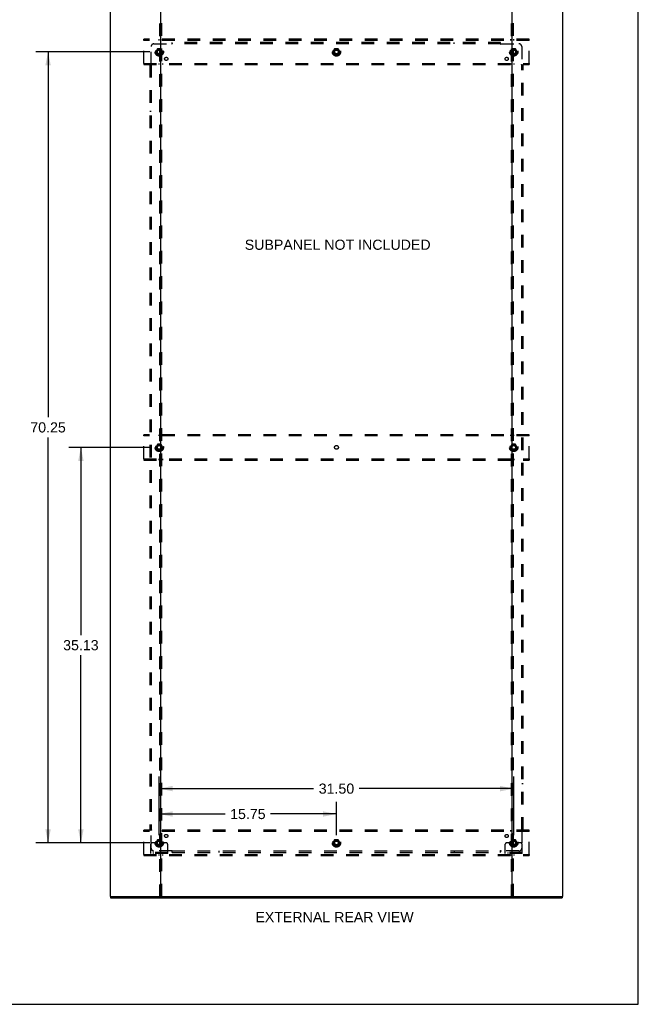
# Model space of a CAD drawing. Header units: inches. Extents: x 0 to 204, y 0 to 132.
# Tile 97 of 99: x 149 to 204, y 0 to 87. Entities that reach past the tile are written whole.
import ezdxf

# ---------------------------------------------------------------- set-up
doc = ezdxf.new("R2010")
doc.units = ezdxf.units.IN
doc.header["$LTSCALE"] = 11.243375
doc.header["$MEASUREMENT"] = 0
doc.linetypes.add('DOT', pattern=[0.2, 0.1, -0.1])
doc.linetypes.add('HIDDEN', pattern=[0.2, 0.1, -0.1])
doc.layers.get('0').update_dxf_attribs({"linetype": 'CONTINUOUS'})
for name, color, linetype in [('DEFAULT_2', 8, 'HIDDEN'), ('DIMENSIONS', 7, 'CONTINUOUS'), ('SUBPANEL', 7, 'CONTINUOUS')]:
    doc.layers.add(name, color=color, linetype=linetype)
doc.styles.get("Standard").update_dxf_attribs({"font": 'arial.ttf'})
doc.dimstyles.new('DIMSTYLE_1', dxfattribs={"dimtxt": 0.901875, "dimasz": 1.2025, "dimexe": 0.09, "dimexo": 0.07, "dimgap": 0.0375, "dimtad": 0, "dimtih": 1, "dimtoh": 1, "dimzin": 4, "dimdsep": 46, "dimtxsty": 'Standard', "dimblk": '_FILLED', "dimblk1": '_FILLED', "dimblk2": '_FILLED', "dimcen": 0.09, "dimadec": 3, "dimazin": 1, "dimtfac": 1, "dimtdec": 3, "dimtofl": 0, "dimtmove": 0, "dimatfit": 3, "dimldrblk": '_FILLED', "dimfxl": 0, "dimtolj": 1, "dimtzin": 4, "dimarcsym": 0})

# ---------------------------------------------------------------- blocks, each defined once
blk = doc.blocks.new('_FILLED')
at = {"color": 0, "linetype": 'ByBlock'}
blk.add_solid([(0, 0), (-1, 0.2), (-1, -0.2)], dxfattribs=at)
blk = doc.blocks.new('*D3')
at = {"layer": 'DIMENSIONS', "color": 2, "linetype": 'Continuous'}
for p, q in [((161.846, 15.011), (161.846, 17.984)), ((177.596, 15.011), (177.596, 17.984)), ((161.846, 16.902), (167.694, 16.902)), ((177.596, 16.902), (171.748, 16.902))]:
    blk.add_line(p, q, dxfattribs=at)
at = {"layer": 'DIMENSIONS', "color": 2, "linetype": 'Continuous', "xscale": 1.2025, "yscale": 1.2025, "zscale": 1.2025, "rotation": 180}
blk.add_blockref('_FILLED', (161.846, 16.902), dxfattribs=at)
at = {"layer": 'DIMENSIONS', "color": 2, "linetype": 'Continuous', "xscale": 1.2025, "yscale": 1.2025, "zscale": 1.2025}
blk.add_blockref('_FILLED', (177.596, 16.902), dxfattribs=at)
at = {"layer": 'DIMENSIONS', "color": 2, "linetype": 'Continuous', "insert": (169.721, 17.353), "char_height": 0.9019, "width": 3.15153, "attachment_point": 2, "line_spacing_factor": 0.9}
blk.add_mtext('15.75', dxfattribs=at)
blk = doc.blocks.new('*D4')
at = {"layer": 'DIMENSIONS', "color": 2, "linetype": 'Continuous'}
for p, q in [((161.004, 84.585), (150.881, 84.585)), ((151.963, 84.585), (151.963, 52.141)), ((151.963, 14.335), (151.963, 50.337)), ((161.004, 14.335), (150.881, 14.335))]:
    blk.add_line(p, q, dxfattribs=at)
at = {"layer": 'DIMENSIONS', "color": 2, "linetype": 'Continuous', "xscale": 1.2025, "yscale": 1.2025, "zscale": 1.2025}
for p, rotation in [((151.963, 84.585), 90), ((151.963, 14.335), 270)]:
    blk.add_blockref('_FILLED', p, dxfattribs=dict(at, rotation=rotation))
at = {"layer": 'DIMENSIONS', "color": 2, "linetype": 'Continuous', "insert": (151.963, 51.69), "char_height": 0.9019, "width": 3.15153, "attachment_point": 2, "line_spacing_factor": 0.9}
blk.add_mtext('70.25', dxfattribs=at)
blk = doc.blocks.new('*D5')
at = {"layer": 'DIMENSIONS', "color": 2, "linetype": 'Continuous'}
for p, q in [((161.846, 15.011), (161.846, 20.239)), ((193.346, 15.011), (193.346, 20.239)), ((161.846, 19.157), (175.569, 19.157)), ((193.346, 19.157), (179.623, 19.157))]:
    blk.add_line(p, q, dxfattribs=at)
at = {"layer": 'DIMENSIONS', "color": 2, "linetype": 'Continuous', "xscale": 1.2025, "yscale": 1.2025, "zscale": 1.2025, "rotation": 180}
blk.add_blockref('_FILLED', (161.846, 19.157), dxfattribs=at)
at = {"layer": 'DIMENSIONS', "color": 2, "linetype": 'Continuous', "xscale": 1.2025, "yscale": 1.2025, "zscale": 1.2025}
blk.add_blockref('_FILLED', (193.346, 19.157), dxfattribs=at)
at = {"layer": 'DIMENSIONS', "color": 2, "linetype": 'Continuous', "insert": (177.596, 19.607), "char_height": 0.9019, "width": 3.15153, "attachment_point": 2, "line_spacing_factor": 0.9}
blk.add_mtext('31.50', dxfattribs=at)
blk = doc.blocks.new('*D6')
at = {"layer": 'DIMENSIONS', "color": 2, "linetype": 'Continuous'}
for p, q in [((161.004, 49.46), (153.799, 49.46)), ((154.881, 49.46), (154.881, 32.799)), ((154.881, 14.335), (154.881, 30.995)), ((161.004, 14.335), (153.799, 14.335))]:
    blk.add_line(p, q, dxfattribs=at)
at = {"layer": 'DIMENSIONS', "color": 2, "linetype": 'Continuous', "xscale": 1.2025, "yscale": 1.2025, "zscale": 1.2025}
for p, rotation in [((154.881, 49.46), 90), ((154.881, 14.335), 270)]:
    blk.add_blockref('_FILLED', p, dxfattribs=dict(at, rotation=rotation))
at = {"layer": 'DIMENSIONS', "color": 2, "linetype": 'Continuous', "insert": (154.881, 32.348), "char_height": 0.9019, "width": 3.15153, "attachment_point": 2, "line_spacing_factor": 0.9}
blk.add_mtext('35.13', dxfattribs=at)

msp = doc.modelspace()

# ---------------------------------------------------------------- linework, layer by layer
at = {"color": 7, "linetype": 'Continuous'}
for p, q in [((204.425, 0), (204.425, 132.275)), ((157.523, 9.564), (157.523, 9.46)), ((161.912, 9.564), (193.28, 9.564)), ((197.669, 9.564), (197.669, 9.46)), ((0, 0), (204.425, 0))]:
    msp.add_line(p, q, dxfattribs=at)
at = {"color": 3, "linetype": 'Continuous'}
for p, q in [((157.471, 89.356), (157.471, 9.564)), ((161.971, 89.356), (161.971, 9.564)), ((193.221, 9.564), (193.221, 89.356)), ((197.721, 9.564), (197.721, 89.356)), ((157.471, 9.564), (161.912, 9.564)), ((157.523, 9.46), (197.669, 9.46)), ((193.28, 9.564), (197.721, 9.564))]:
    msp.add_line(p, q, dxfattribs=at)
at = {"layer": 'DEFAULT_2', "color": 8, "linetype": 'HIDDEN'}
for p, q in [((161.867, 89.356), (161.867, 9.564)), ((162.075, 9.564), (162.075, 89.356)), ((193.117, 89.356), (193.117, 9.564)), ((193.325, 9.564), (193.325, 89.356)), ((160.471, 85.606), (160.471, 85.71)), ((194.721, 85.71), (160.471, 85.71)), ((161.821, 85.71), (161.821, 85.606)), ((162.121, 85.606), (162.121, 85.71)), ((193.071, 85.71), (193.071, 85.606)), ((193.371, 85.606), (193.371, 85.71)), ((194.721, 85.606), (194.721, 85.71)), ((160.471, 83.564), (160.471, 85.606)), ((194.721, 85.606), (160.471, 85.606)), ((161.683, 84.857), (161.528, 84.59)), ((162, 84.862), (161.692, 84.862)), ((162.164, 84.59), (162.009, 84.857)), ((177.433, 84.857), (177.278, 84.59)), ((177.75, 84.862), (177.442, 84.862)), ((177.914, 84.59), (177.759, 84.857)), ((193.183, 84.857), (193.028, 84.59)), ((193.5, 84.862), (193.192, 84.862)), ((193.664, 84.59), (193.509, 84.857)), ((194.721, 83.564), (194.721, 85.606)), ((161.528, 84.58), (161.683, 84.312)), ((162, 84.307), (161.692, 84.307)), ((162.009, 84.312), (162.164, 84.58)), ((177.278, 84.58), (177.433, 84.312)), ((177.75, 84.307), (177.442, 84.307)), ((177.759, 84.312), (177.914, 84.58)), ((193.028, 84.58), (193.183, 84.312)), ((193.5, 84.307), (193.192, 84.307)), ((193.509, 84.312), (193.664, 84.58)), ((160.471, 83.564), (160.471, 83.46)), ((160.471, 83.564), (194.721, 83.564)), ((160.471, 83.46), (194.721, 83.46)), ((161.821, 83.564), (161.821, 83.46)), ((162.121, 83.564), (162.121, 83.46)), ((193.071, 83.564), (193.071, 83.46)), ((193.371, 83.564), (193.371, 83.46)), ((194.721, 83.564), (194.721, 83.46)), ((160.471, 50.481), (160.471, 50.585)), ((194.721, 50.585), (160.471, 50.585)), ((160.471, 48.439), (160.471, 50.481)), ((194.721, 50.481), (160.471, 50.481)), ((161.821, 50.585), (161.821, 50.481)), ((162.121, 50.481), (162.121, 50.585)), ((193.071, 50.585), (193.071, 50.481)), ((193.371, 50.481), (193.371, 50.585)), ((194.721, 50.481), (194.721, 50.585)), ((194.721, 48.439), (194.721, 50.481)), ((161.683, 49.732), (161.528, 49.465)), ((161.528, 49.455), (161.683, 49.187)), ((162, 49.737), (161.692, 49.737)), ((162, 49.182), (161.692, 49.182)), ((162.164, 49.465), (162.009, 49.732)), ((162.009, 49.187), (162.164, 49.455)), ((193.183, 49.732), (193.028, 49.465)), ((193.028, 49.455), (193.183, 49.187)), ((193.5, 49.737), (193.192, 49.737)), ((193.5, 49.182), (193.192, 49.182)), ((193.664, 49.465), (193.509, 49.732)), ((193.509, 49.187), (193.664, 49.455)), ((160.471, 48.439), (160.471, 48.335)), ((160.471, 48.439), (194.721, 48.439)), ((160.471, 48.335), (194.721, 48.335)), ((161.821, 48.439), (161.821, 48.335)), ((162.121, 48.439), (162.121, 48.335)), ((193.071, 48.439), (193.071, 48.335)), ((193.371, 48.439), (193.371, 48.335)), ((194.721, 48.439), (194.721, 48.335)), ((194.721, 15.46), (160.471, 15.46)), ((160.471, 15.356), (160.471, 15.46)), ((194.721, 15.356), (160.471, 15.356)), ((160.471, 13.314), (160.471, 15.356)), ((161.821, 15.46), (161.821, 15.356)), ((162.121, 15.356), (162.121, 15.46)), ((193.071, 15.46), (193.071, 15.356)), ((193.371, 15.356), (193.371, 15.46)), ((194.721, 15.356), (194.721, 15.46)), ((194.721, 13.314), (194.721, 15.356)), ((161.096, 13.387), (161.096, 14.21)), ((161.31, 14.335), (161.221, 14.335)), ((161.432, 14.335), (161.31, 14.335)), ((161.671, 14.335), (161.432, 14.335)), ((161.683, 14.607), (161.528, 14.34)), ((161.528, 14.33), (161.683, 14.062)), ((162, 14.612), (161.692, 14.612)), ((162, 14.057), (161.692, 14.057)), ((162.164, 14.34), (162.009, 14.607)), ((162.009, 14.062), (162.164, 14.33)), ((162.021, 14.335), (162.26, 14.335)), ((162.382, 14.335), (162.26, 14.335)), ((162.471, 14.335), (162.382, 14.335)), ((162.596, 13.387), (162.596, 14.21)), ((177.433, 14.607), (177.278, 14.34)), ((177.278, 14.33), (177.433, 14.062)), ((177.75, 14.612), (177.442, 14.612)), ((177.75, 14.057), (177.442, 14.057)), ((177.914, 14.34), (177.759, 14.607)), ((177.759, 14.062), (177.914, 14.33)), ((192.596, 13.387), (192.596, 14.21)), ((192.81, 14.335), (192.721, 14.335)), ((192.932, 14.335), (192.81, 14.335)), ((193.171, 14.335), (192.932, 14.335)), ((193.183, 14.607), (193.028, 14.34)), ((193.028, 14.33), (193.183, 14.062)), ((193.5, 14.612), (193.192, 14.612)), ((193.5, 14.057), (193.192, 14.057)), ((193.664, 14.34), (193.509, 14.607)), ((193.509, 14.062), (193.664, 14.33)), ((193.521, 14.335), (193.76, 14.335)), ((193.882, 14.335), (193.76, 14.335)), ((193.971, 14.335), (193.882, 14.335)), ((194.096, 13.387), (194.096, 14.21)), ((160.471, 13.314), (194.721, 13.314)), ((160.471, 13.314), (160.471, 13.21)), ((160.471, 13.21), (194.721, 13.21)), ((162.596, 13.491), (161.096, 13.491)), ((162.596, 13.387), (161.096, 13.387)), ((161.343, 13.387), (161.343, 13.491)), ((161.599, 13.387), (161.599, 13.491)), ((161.821, 13.314), (161.821, 13.21)), ((162.093, 13.387), (162.093, 13.491)), ((162.121, 13.314), (162.121, 13.21)), ((162.349, 13.387), (162.349, 13.491)), ((194.096, 13.491), (192.596, 13.491)), ((194.096, 13.387), (192.596, 13.387)), ((192.843, 13.387), (192.843, 13.491)), ((193.071, 13.314), (193.071, 13.21)), ((193.099, 13.387), (193.099, 13.491)), ((193.371, 13.314), (193.371, 13.21)), ((193.593, 13.387), (193.593, 13.491)), ((193.849, 13.387), (193.849, 13.491)), ((194.721, 13.314), (194.721, 13.21))]:
    msp.add_line(p, q, dxfattribs=at)
for centre, radius in [((161.846, 84.585), 0.372), ((161.846, 84.585), 0.356), ((161.846, 84.585), 0.312), ((177.596, 84.585), 0.372), ((177.596, 84.585), 0.356), ((177.596, 84.585), 0.312), ((193.346, 84.585), 0.372), ((193.346, 84.585), 0.356), ((193.346, 84.585), 0.312), ((161.846, 84.585), 0.204), ((161.846, 84.585), 0.188), ((161.846, 84.585), 0.183), ((161.846, 84.585), 0.165), ((177.596, 84.585), 0.204), ((177.596, 84.585), 0.188), ((177.596, 84.585), 0.183), ((177.596, 84.585), 0.165), ((193.346, 84.585), 0.204), ((193.346, 84.585), 0.188), ((193.346, 84.585), 0.183), ((193.346, 84.585), 0.165), ((161.846, 49.46), 0.372), ((161.846, 49.46), 0.356), ((161.846, 49.46), 0.312), ((161.846, 49.46), 0.204), ((161.846, 49.46), 0.188), ((161.846, 49.46), 0.183), ((161.846, 49.46), 0.165), ((193.346, 49.46), 0.372), ((193.346, 49.46), 0.356), ((193.346, 49.46), 0.312), ((193.346, 49.46), 0.204), ((193.346, 49.46), 0.188), ((193.346, 49.46), 0.183), ((193.346, 49.46), 0.165), ((161.846, 14.335), 0.372), ((161.846, 14.335), 0.356), ((161.846, 14.335), 0.312), ((161.846, 14.335), 0.204), ((161.846, 14.335), 0.188), ((161.846, 14.335), 0.183), ((161.846, 14.335), 0.165), ((177.596, 14.335), 0.372), ((177.596, 14.335), 0.356), ((177.596, 14.335), 0.312), ((177.596, 14.335), 0.204), ((177.596, 14.335), 0.188), ((177.596, 14.335), 0.183), ((177.596, 14.335), 0.165), ((193.346, 14.335), 0.372), ((193.346, 14.335), 0.356), ((193.346, 14.335), 0.312), ((193.346, 14.335), 0.204), ((193.346, 14.335), 0.188), ((193.346, 14.335), 0.183), ((193.346, 14.335), 0.165)]:
    msp.add_circle(centre, radius, dxfattribs=at)
at = {"layer": 'DEFAULT_2', "color": 8, "linetype": 'DOT'}
for centre in [(161.846, 84.585), (177.596, 84.585), (193.346, 84.585), (161.846, 49.46), (177.596, 49.46), (193.346, 49.46), (161.846, 14.335), (177.596, 14.335), (193.346, 14.335)]:
    msp.add_circle(centre, 0.17, dxfattribs=at)
at = {"layer": 'DEFAULT_2', "color": 8, "linetype": 'HIDDEN'}
for centre, radius, start, end in [((161.692, 84.852), 0.01, 90.01235, 149.98915), ((162, 84.852), 0.01, 30.01204, 89.98872), ((177.442, 84.852), 0.01, 90.01235, 149.98915), ((177.75, 84.852), 0.01, 30.01204, 89.98872), ((193.192, 84.852), 0.01, 90.01235, 149.98915), ((193.5, 84.852), 0.01, 30.01204, 89.98872), ((161.537, 84.585), 0.01, 150.01268, 209.98829), ((161.692, 84.317), 0.01, 210.01204, 269.98872), ((162, 84.317), 0.01, 270.01235, 329.98915), ((162.155, 84.585), 0.01, 330.01268, 29.98829), ((177.287, 84.585), 0.01, 150.01268, 209.98829), ((177.442, 84.317), 0.01, 210.01204, 269.98872), ((177.75, 84.317), 0.01, 270.01235, 329.98915), ((177.905, 84.585), 0.01, 330.01268, 29.98829), ((193.037, 84.585), 0.01, 150.01268, 209.98829), ((193.192, 84.317), 0.01, 210.01204, 269.98872), ((193.5, 84.317), 0.01, 270.01235, 329.98915), ((193.655, 84.585), 0.01, 330.01268, 29.98829), ((161.537, 49.46), 0.01, 150.01268, 209.98829), ((161.692, 49.727), 0.01, 90.01235, 149.98915), ((161.692, 49.192), 0.01, 210.01204, 269.98872), ((162, 49.727), 0.01, 30.01204, 89.98872), ((162, 49.192), 0.01, 270.01235, 329.98915), ((162.155, 49.46), 0.01, 330.01268, 29.98829), ((193.037, 49.46), 0.01, 150.01268, 209.98829), ((193.192, 49.727), 0.01, 90.01235, 149.98915), ((193.192, 49.192), 0.01, 210.01204, 269.98872), ((193.5, 49.727), 0.01, 30.01204, 89.98872), ((193.5, 49.192), 0.01, 270.01235, 329.98915), ((193.655, 49.46), 0.01, 330.01268, 29.98829), ((161.221, 14.21), 0.125, 90, 180), ((161.537, 14.335), 0.01, 150.01268, 209.98829), ((161.846, 14.335), 0.175, 180, 360), ((161.692, 14.602), 0.01, 90.01235, 149.98915), ((161.692, 14.067), 0.01, 210.01204, 269.98872), ((162, 14.602), 0.01, 30.01204, 89.98872), ((162, 14.067), 0.01, 270.01235, 329.98915), ((162.155, 14.335), 0.01, 330.01268, 29.98829), ((162.471, 14.21), 0.125, 0, 90), ((177.287, 14.335), 0.01, 150.01268, 209.98829), ((177.442, 14.602), 0.01, 90.01235, 149.98915), ((177.442, 14.067), 0.01, 210.01204, 269.98872), ((177.75, 14.602), 0.01, 30.01204, 89.98872), ((177.75, 14.067), 0.01, 270.01235, 329.98915), ((177.905, 14.335), 0.01, 330.01268, 29.98829), ((192.721, 14.21), 0.125, 90, 180), ((193.037, 14.335), 0.01, 150.01268, 209.98829), ((193.346, 14.335), 0.175, 180, 360), ((193.192, 14.602), 0.01, 90.01235, 149.98915), ((193.192, 14.067), 0.01, 210.01204, 269.98872), ((193.5, 14.602), 0.01, 30.01204, 89.98872), ((193.5, 14.067), 0.01, 270.01235, 329.98915), ((193.655, 14.335), 0.01, 330.01268, 29.98829), ((193.971, 14.21), 0.125, 0, 90)]:
    msp.add_arc(centre, radius, start, end, dxfattribs=at)
at = {"layer": 'SUBPANEL', "color": 8, "linetype": 'HIDDEN'}
for p, q in [((161.127, 83.464), (161.127, 85.053)), ((161.377, 85.303), (162.967, 85.303)), ((162.985, 85.322), (162.979, 85.316)), ((163.002, 85.262), (163.002, 85.428)), ((192.19, 85.428), (163.002, 85.428)), ((192.19, 85.303), (163.002, 85.303)), ((167.127, 85.303), (167.127, 85.428)), ((188.065, 85.303), (188.065, 85.428)), ((192.19, 85.262), (192.19, 85.428)), ((192.225, 85.303), (193.815, 85.303)), ((194.065, 85.053), (194.065, 83.464)), ((161.002, 83.428), (161.002, 15.491)), ((161.002, 83.428), (161.168, 83.428)), ((161.127, 83.428), (161.127, 15.491)), ((194.024, 83.428), (194.19, 83.428)), ((194.065, 15.491), (194.065, 83.428)), ((194.083, 83.445), (194.077, 83.452)), ((194.19, 15.491), (194.19, 83.428)), ((161.127, 79.303), (161.002, 79.303)), ((194.065, 79.303), (194.19, 79.303)), ((161.127, 19.616), (161.002, 19.616)), ((194.065, 19.616), (194.19, 19.616)), ((161.002, 15.491), (161.168, 15.491)), ((161.109, 15.474), (161.115, 15.467)), ((161.127, 13.866), (161.127, 15.455)), ((194.024, 15.491), (194.19, 15.491)), ((194.065, 15.455), (194.065, 13.866)), ((162.967, 13.616), (161.377, 13.616)), ((163.002, 13.491), (163.002, 13.657)), ((163.002, 13.616), (192.19, 13.616)), ((163.002, 13.491), (192.19, 13.491)), ((167.127, 13.616), (167.127, 13.491)), ((188.065, 13.616), (188.065, 13.491)), ((192.19, 13.491), (192.19, 13.657)), ((192.207, 13.597), (192.213, 13.603)), ((193.815, 13.616), (192.225, 13.616))]:
    msp.add_line(p, q, dxfattribs=at)
for points in [[(162.979, 85.316), (162.977, 85.314), (162.975, 85.312), (162.973, 85.31), (162.971, 85.308), (162.97, 85.306), (162.968, 85.305), (162.967, 85.303)], [(162.98, 85.284), (162.977, 85.289), (162.976, 85.291), (162.974, 85.293), (162.973, 85.296), (162.971, 85.298), (162.97, 85.3), (162.968, 85.302), (162.967, 85.303)], [(163.002, 85.262), (163, 85.263), (162.999, 85.264), (162.997, 85.265), (162.995, 85.266), (162.994, 85.267), (162.992, 85.268), (162.991, 85.269), (162.989, 85.271), (162.988, 85.272), (162.986, 85.274), (162.985, 85.276), (162.984, 85.278), (162.982, 85.28), (162.981, 85.282), (162.98, 85.284)], [(163.002, 85.342), (163.001, 85.34), (162.999, 85.338), (162.997, 85.335), (162.996, 85.334), (162.994, 85.332), (162.993, 85.33), (162.991, 85.328), (162.99, 85.327), (162.988, 85.325), (162.987, 85.323), (162.985, 85.322)], [(192.19, 85.342), (192.191, 85.34), (192.193, 85.338), (192.194, 85.335), (192.196, 85.334), (192.198, 85.332), (192.199, 85.33), (192.201, 85.328), (192.202, 85.327), (192.204, 85.325), (192.205, 85.323), (192.207, 85.322)], [(192.19, 85.262), (192.192, 85.263), (192.193, 85.264), (192.195, 85.265), (192.196, 85.266), (192.198, 85.267), (192.2, 85.268), (192.201, 85.269), (192.203, 85.271), (192.204, 85.272), (192.205, 85.274), (192.207, 85.276), (192.208, 85.278), (192.209, 85.28), (192.211, 85.282), (192.212, 85.284), (192.215, 85.289)], [(192.207, 85.322), (192.213, 85.316), (192.215, 85.314), (192.217, 85.312), (192.219, 85.31), (192.221, 85.308), (192.222, 85.306), (192.224, 85.305), (192.225, 85.303)], [(192.215, 85.289), (192.216, 85.291), (192.218, 85.293), (192.219, 85.296), (192.221, 85.298), (192.222, 85.3), (192.224, 85.302), (192.225, 85.303)], [(161.089, 83.428), (161.091, 83.43), (161.093, 83.431), (161.095, 83.433), (161.097, 83.435), (161.099, 83.436), (161.101, 83.438), (161.102, 83.439), (161.104, 83.441), (161.105, 83.442), (161.107, 83.444), (161.109, 83.445)], [(161.109, 83.445), (161.115, 83.452), (161.117, 83.454), (161.119, 83.456), (161.121, 83.457), (161.122, 83.459), (161.124, 83.461), (161.126, 83.462), (161.127, 83.464)], [(161.142, 83.453), (161.14, 83.455), (161.137, 83.456), (161.135, 83.458), (161.133, 83.459), (161.131, 83.461), (161.129, 83.462), (161.127, 83.464)], [(161.168, 83.428), (161.167, 83.43), (161.167, 83.432), (161.166, 83.433), (161.165, 83.435), (161.164, 83.437), (161.163, 83.438), (161.161, 83.44), (161.16, 83.441), (161.158, 83.443), (161.156, 83.444), (161.155, 83.445), (161.153, 83.447), (161.151, 83.448), (161.149, 83.449), (161.147, 83.451), (161.142, 83.453)], [(194.024, 83.428), (194.025, 83.43), (194.025, 83.432), (194.026, 83.433), (194.027, 83.435), (194.028, 83.437), (194.029, 83.438), (194.031, 83.44), (194.032, 83.441), (194.034, 83.443), (194.035, 83.444), (194.037, 83.445), (194.039, 83.447), (194.041, 83.448), (194.043, 83.449), (194.045, 83.451)], [(194.045, 83.451), (194.05, 83.453), (194.052, 83.455), (194.055, 83.456), (194.057, 83.458), (194.059, 83.459), (194.061, 83.461), (194.063, 83.462), (194.065, 83.464)], [(194.077, 83.452), (194.075, 83.454), (194.073, 83.456), (194.071, 83.457), (194.07, 83.459), (194.068, 83.461), (194.066, 83.462), (194.065, 83.464)], [(194.103, 83.428), (194.101, 83.43), (194.099, 83.431), (194.097, 83.433), (194.095, 83.435), (194.093, 83.436), (194.091, 83.438), (194.09, 83.439), (194.088, 83.441), (194.086, 83.442), (194.085, 83.444), (194.083, 83.445)], [(161.089, 15.491), (161.091, 15.489), (161.093, 15.488), (161.095, 15.486), (161.097, 15.484), (161.099, 15.483), (161.101, 15.481), (161.102, 15.48), (161.104, 15.478), (161.105, 15.477), (161.107, 15.475), (161.109, 15.474)], [(161.115, 15.467), (161.117, 15.465), (161.119, 15.464), (161.121, 15.462), (161.122, 15.46), (161.124, 15.458), (161.126, 15.457), (161.127, 15.455)], [(161.147, 15.468), (161.142, 15.466), (161.14, 15.464), (161.137, 15.463), (161.135, 15.461), (161.133, 15.46), (161.131, 15.458), (161.129, 15.457), (161.127, 15.455)], [(161.168, 15.491), (161.167, 15.489), (161.167, 15.487), (161.166, 15.486), (161.165, 15.484), (161.164, 15.482), (161.163, 15.481), (161.161, 15.479), (161.16, 15.478), (161.158, 15.476), (161.156, 15.475), (161.155, 15.474), (161.153, 15.472), (161.151, 15.471), (161.149, 15.47), (161.147, 15.468)], [(194.024, 15.491), (194.025, 15.489), (194.025, 15.487), (194.026, 15.486), (194.027, 15.484), (194.028, 15.482), (194.029, 15.481), (194.031, 15.479), (194.032, 15.478), (194.034, 15.476), (194.035, 15.475), (194.037, 15.474), (194.039, 15.472), (194.041, 15.471), (194.043, 15.47), (194.045, 15.468), (194.05, 15.466)], [(194.05, 15.466), (194.052, 15.464), (194.055, 15.463), (194.057, 15.461), (194.059, 15.46), (194.061, 15.458), (194.063, 15.457), (194.065, 15.455)], [(194.083, 15.474), (194.077, 15.467), (194.075, 15.465), (194.073, 15.464), (194.071, 15.462), (194.07, 15.46), (194.068, 15.458), (194.066, 15.457), (194.065, 15.455)], [(194.103, 15.491), (194.101, 15.489), (194.099, 15.488), (194.097, 15.486), (194.095, 15.484), (194.093, 15.483), (194.091, 15.481), (194.09, 15.48), (194.088, 15.478), (194.086, 15.477), (194.085, 15.475), (194.083, 15.474)], [(162.977, 13.631), (162.976, 13.628), (162.974, 13.626), (162.973, 13.623), (162.971, 13.621), (162.97, 13.619), (162.968, 13.617), (162.967, 13.616)], [(162.985, 13.597), (162.979, 13.603), (162.977, 13.605), (162.975, 13.607), (162.973, 13.609), (162.971, 13.611), (162.97, 13.613), (162.968, 13.614), (162.967, 13.616)], [(163.002, 13.657), (163, 13.656), (162.999, 13.655), (162.997, 13.654), (162.995, 13.653), (162.994, 13.652), (162.992, 13.651), (162.991, 13.65), (162.989, 13.648), (162.988, 13.647), (162.986, 13.645), (162.985, 13.643), (162.984, 13.641), (162.982, 13.639), (162.981, 13.637), (162.98, 13.635), (162.977, 13.631)], [(163.002, 13.577), (163.001, 13.579), (162.999, 13.582), (162.997, 13.584), (162.996, 13.586), (162.994, 13.587), (162.993, 13.589), (162.991, 13.591), (162.99, 13.592), (162.988, 13.594), (162.987, 13.596), (162.985, 13.597)], [(192.19, 13.657), (192.192, 13.656), (192.193, 13.655), (192.195, 13.654), (192.196, 13.653), (192.198, 13.652), (192.2, 13.651), (192.201, 13.65), (192.203, 13.648), (192.204, 13.647), (192.205, 13.645), (192.207, 13.643), (192.208, 13.641), (192.209, 13.639), (192.211, 13.637), (192.212, 13.635)], [(192.19, 13.577), (192.191, 13.579), (192.193, 13.582), (192.194, 13.584), (192.196, 13.586), (192.198, 13.587), (192.199, 13.589), (192.201, 13.591), (192.202, 13.592), (192.204, 13.594), (192.205, 13.596), (192.207, 13.597)], [(192.212, 13.635), (192.215, 13.631), (192.216, 13.628), (192.218, 13.626), (192.219, 13.623), (192.221, 13.621), (192.222, 13.619), (192.224, 13.617), (192.225, 13.616)], [(192.213, 13.603), (192.215, 13.605), (192.217, 13.607), (192.219, 13.609), (192.221, 13.611), (192.222, 13.613), (192.224, 13.614), (192.225, 13.616)]]:
    msp.add_lwpolyline(points, dxfattribs=at)
for centre, radius in [((161.846, 84.585), 0.25), ((177.596, 84.585), 0.25), ((193.346, 84.585), 0.25), ((162.465, 83.966), 0.141), ((192.727, 83.966), 0.141), ((161.846, 49.46), 0.25), ((193.346, 49.46), 0.25), ((162.465, 14.953), 0.141), ((192.727, 14.953), 0.141), ((161.846, 14.335), 0.25), ((177.596, 14.335), 0.25), ((193.346, 14.335), 0.25)]:
    msp.add_circle(centre, radius, dxfattribs=at)
for centre, start, end in [((161.377, 85.053), 90, 180), ((193.815, 85.053), 0, 90), ((161.377, 13.866), 180, 270), ((193.815, 13.866), 270, 360)]:
    msp.add_arc(centre, 0.25, start, end, dxfattribs=at)

# ---------------------------------------------------------------- texts
at = {"layer": 'DIMENSIONS', "color": 2, "linetype": 'Continuous', "char_height": 0.90187, "attachment_point": 2, "line_spacing_factor": 0.9}
for s, insert, width in [('SUBPANEL NOT INCLUDED', (177.703, 67.911), 16.49191), ('EXTERNAL REAR VIEW', (177.423, 8.197), 14.04109)]:
    msp.add_mtext(s, dxfattribs=dict(at, insert=insert, width=width))

# ---------------------------------------------------------------- dimensions: what is measured, and where the dimension line sits
at = {"layer": 'DIMENSIONS', "color": 2, "linetype": 'Continuous'}
for base, p1, p2, angle, picture, middle in [((151.963, 84.585), (161.074, 14.335), (161.074, 84.585), 90, '*D4', (151.966, 51.234)), ((154.880827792, 14.334522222), (161.074223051, 49.459522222), (161.074223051, 14.334522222), 270, '*D6', (154.878913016, 31.89199386))]:
    dim = msp.add_linear_dim(base=base, p1=p1, p2=p2, angle=angle, dimstyle='DIMSTYLE_1', dxfattribs=at)
    dim.commit()
    dim.dimension.update_dxf_attribs({"geometry": picture, "text_midpoint": middle, "dimtype": 160})
for base, p2, picture, middle in [((193.346, 19.157), (193.346, 14.941), '*D5', (177.594, 19.152)), ((177.596, 16.902), (177.596, 14.941), '*D3', (169.763, 16.897))]:
    dim = msp.add_linear_dim(base=base, p1=(161.846, 14.941), p2=p2, dimstyle='DIMSTYLE_1', dxfattribs=at)
    dim.commit()
    dim.dimension.update_dxf_attribs({"geometry": picture, "text_midpoint": middle, "dimtype": 160})

doc.saveas('drawing.dxf')
